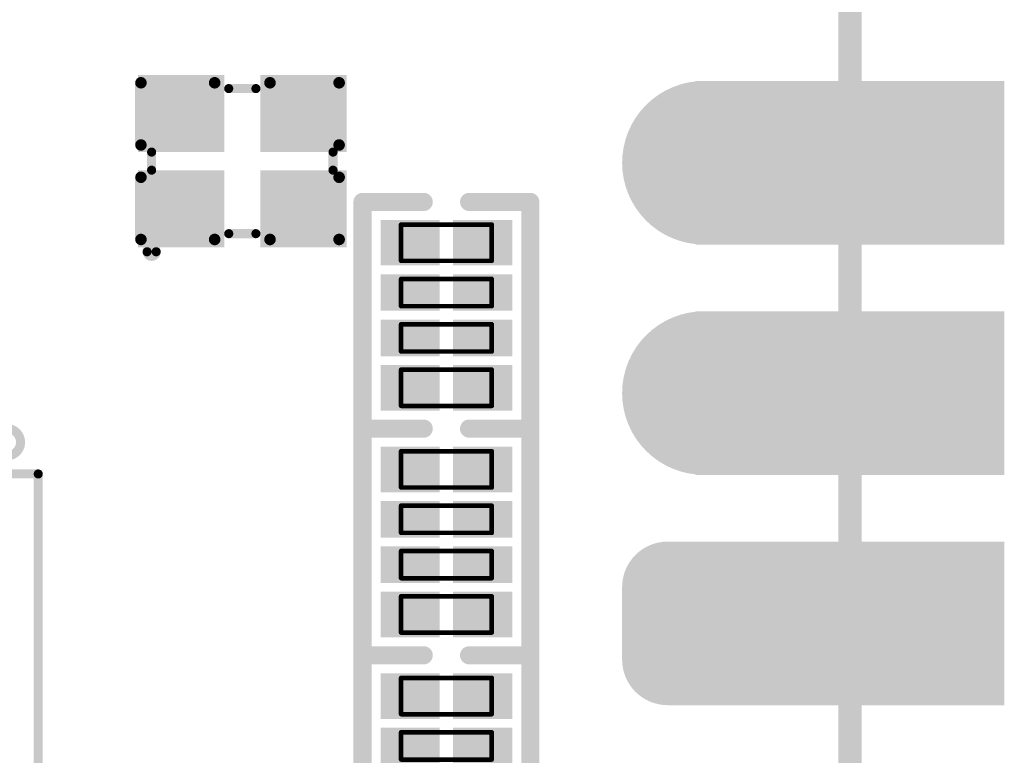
# Model space of a CAD drawing. Header units: millimetres. Extents: x 147.2 to 171.6, y 52.1 to 124.3.
# Tile 5 of 9: x 160.7 to 171.6, y 90.9 to 99. Entities that reach past the tile are written whole.
import ezdxf

# ---------------------------------------------------------------- set-up
doc = ezdxf.new("R2010")
doc.units = ezdxf.units.MM
for name, color, linetype in [('BottomLayer', 5, 'Continuous'), ('BottomOverlay', 54, 'Continuous'), ('BottomPaste', 16, 'Continuous'), ('BottomSolder', 6, 'Continuous'), ('KeepOutLayer', 6, 'Continuous'), ('Mechanical1', 6, 'Continuous'), ('Mechanical11', 56, 'Continuous'), ('Mechanical13', 56, 'Continuous'), ('MidLayer1', 16, 'Continuous'), ('MidLayer2', 76, 'Continuous'), ('MidLayer3', 90, 'Continuous'), ('MidLayer4', 156, 'Continuous'), ('MultiLayer', 9, 'Continuous'), ('PadHoleLayer', 156, 'Continuous'), ('TopLayer', 1, 'Continuous'), ('TopSolder', 216, 'Continuous')]:
    doc.layers.add(name, color=color, linetype=linetype)

# ---------------------------------------------------------------- blocks, each defined once
blk = doc.blocks.new('P_________1')
at = {"layer": 'BottomLayer'}
for points, const_width in [([(-9.49, 6.75, 1), (-9.09, 6.75, 1)], 0.4), ([(-8.69, 6.75, 1), (-8.29, 6.75, 1)], 0.4), ([(-9.49, 5.95, 1), (-9.09, 5.95, 1)], 0.4), ([(-8.69, 5.95, 1), (-8.29, 5.95, 1)], 0.4), ([(-9.29, 3.81, 1), (-8.49, 3.81, 1)], 0.8), ([(-9.29, 1.27, 1), (-8.49, 1.27, 1)], 0.8)]:
    blk.add_lwpolyline(points, format="xyb", close=True, dxfattribs=dict(at, const_width=const_width))
for points in [[(-12.1, 5.55), (-8.9, 5.55), (-12.1, 7.15), (-8.9, 7.15)], [(-8.49, 5.55), (-8.49, 7.15), (-9.29, 5.55), (-9.29, 7.15)], [(-8.09, 5.95), (-8.09, 6.75), (-9.69, 5.95), (-9.69, 6.75)], [(-12.1, 3.01), (-8.9, 3.01), (-12.1, 4.61), (-8.9, 4.61)], [(-12.1, 0.47), (-8.9, 0.47), (-12.1, 2.07), (-8.9, 2.07)]]:
    blk.add_solid(points, dxfattribs=at)
at = {"layer": 'BottomSolder'}
for points, const_width in [([(-9.541, 6.75, 1), (-9.039, 6.75, 1)], 0.502), ([(-8.741, 6.75, 1), (-8.239, 6.75, 1)], 0.502), ([(-9.541, 5.95, 1), (-9.039, 5.95, 1)], 0.502), ([(-8.741, 5.95, 1), (-8.239, 5.95, 1)], 0.502), ([(-9.341, 3.81, 1), (-8.439, 3.81, 1)], 0.902), ([(-9.341, 1.27, 1), (-8.439, 1.27, 1)], 0.902)]:
    blk.add_lwpolyline(points, format="xyb", close=True, dxfattribs=dict(at, const_width=const_width))
for points in [[(-12.202, 5.448), (-8.798, 5.448), (-12.202, 7.252), (-8.798, 7.252)], [(-8.49, 5.448), (-8.49, 7.252), (-9.29, 5.448), (-9.29, 7.252)], [(-7.988, 5.95), (-7.988, 6.75), (-9.792, 5.95), (-9.792, 6.75)], [(-12.202, 2.908), (-8.798, 2.908), (-12.202, 4.712), (-8.798, 4.712)], [(-12.202, 0.368), (-8.798, 0.368), (-12.202, 2.172), (-8.798, 2.172)]]:
    blk.add_solid(points, dxfattribs=at)
at = {"layer": 'Mechanical1', "const_width": 0.254}
blk.add_lwpolyline([(-10.5, 24.39), (-10.5, -24.5)], dxfattribs=at)
at = {"layer": 'MidLayer1'}
for points, const_width in [([(-9.49, 6.75, 1), (-9.09, 6.75, 1)], 0.4), ([(-8.69, 6.75, 1), (-8.29, 6.75, 1)], 0.4), ([(-9.49, 5.95, 1), (-9.09, 5.95, 1)], 0.4), ([(-8.69, 5.95, 1), (-8.29, 5.95, 1)], 0.4), ([(-9.29, 3.81, 1), (-8.49, 3.81, 1)], 0.8), ([(-9.29, 1.27, 1), (-8.49, 1.27, 1)], 0.8)]:
    blk.add_lwpolyline(points, format="xyb", close=True, dxfattribs=dict(at, const_width=const_width))
for points in [[(-12.1, 5.55), (-8.9, 5.55), (-12.1, 7.15), (-8.9, 7.15)], [(-8.49, 5.55), (-8.49, 7.15), (-9.29, 5.55), (-9.29, 7.15)], [(-8.09, 5.95), (-8.09, 6.75), (-9.69, 5.95), (-9.69, 6.75)], [(-12.1, 3.01), (-8.9, 3.01), (-12.1, 4.61), (-8.9, 4.61)], [(-12.1, 0.47), (-8.9, 0.47), (-12.1, 2.07), (-8.9, 2.07)]]:
    blk.add_solid(points, dxfattribs=at)
at = {"layer": 'MidLayer2'}
for points, const_width in [([(-9.49, 6.75, 1), (-9.09, 6.75, 1)], 0.4), ([(-8.69, 6.75, 1), (-8.29, 6.75, 1)], 0.4), ([(-9.49, 5.95, 1), (-9.09, 5.95, 1)], 0.4), ([(-8.69, 5.95, 1), (-8.29, 5.95, 1)], 0.4), ([(-9.29, 3.81, 1), (-8.49, 3.81, 1)], 0.8), ([(-9.29, 1.27, 1), (-8.49, 1.27, 1)], 0.8)]:
    blk.add_lwpolyline(points, format="xyb", close=True, dxfattribs=dict(at, const_width=const_width))
for points in [[(-12.1, 5.55), (-8.9, 5.55), (-12.1, 7.15), (-8.9, 7.15)], [(-8.49, 5.55), (-8.49, 7.15), (-9.29, 5.55), (-9.29, 7.15)], [(-8.09, 5.95), (-8.09, 6.75), (-9.69, 5.95), (-9.69, 6.75)], [(-12.1, 3.01), (-8.9, 3.01), (-12.1, 4.61), (-8.9, 4.61)], [(-12.1, 0.47), (-8.9, 0.47), (-12.1, 2.07), (-8.9, 2.07)]]:
    blk.add_solid(points, dxfattribs=at)
at = {"layer": 'MidLayer3'}
for points, const_width in [([(-9.49, 6.75, 1), (-9.09, 6.75, 1)], 0.4), ([(-8.69, 6.75, 1), (-8.29, 6.75, 1)], 0.4), ([(-9.49, 5.95, 1), (-9.09, 5.95, 1)], 0.4), ([(-8.69, 5.95, 1), (-8.29, 5.95, 1)], 0.4), ([(-9.29, 3.81, 1), (-8.49, 3.81, 1)], 0.8), ([(-9.29, 1.27, 1), (-8.49, 1.27, 1)], 0.8)]:
    blk.add_lwpolyline(points, format="xyb", close=True, dxfattribs=dict(at, const_width=const_width))
for points in [[(-12.1, 5.55), (-8.9, 5.55), (-12.1, 7.15), (-8.9, 7.15)], [(-8.49, 5.55), (-8.49, 7.15), (-9.29, 5.55), (-9.29, 7.15)], [(-8.09, 5.95), (-8.09, 6.75), (-9.69, 5.95), (-9.69, 6.75)], [(-12.1, 3.01), (-8.9, 3.01), (-12.1, 4.61), (-8.9, 4.61)], [(-12.1, 0.47), (-8.9, 0.47), (-12.1, 2.07), (-8.9, 2.07)]]:
    blk.add_solid(points, dxfattribs=at)
at = {"layer": 'MidLayer4'}
for points, const_width in [([(-9.49, 6.75, 1), (-9.09, 6.75, 1)], 0.4), ([(-8.69, 6.75, 1), (-8.29, 6.75, 1)], 0.4), ([(-9.49, 5.95, 1), (-9.09, 5.95, 1)], 0.4), ([(-8.69, 5.95, 1), (-8.29, 5.95, 1)], 0.4), ([(-9.29, 3.81, 1), (-8.49, 3.81, 1)], 0.8), ([(-9.29, 1.27, 1), (-8.49, 1.27, 1)], 0.8)]:
    blk.add_lwpolyline(points, format="xyb", close=True, dxfattribs=dict(at, const_width=const_width))
for points in [[(-12.1, 5.55), (-8.9, 5.55), (-12.1, 7.15), (-8.9, 7.15)], [(-8.49, 5.55), (-8.49, 7.15), (-9.29, 5.55), (-9.29, 7.15)], [(-8.09, 5.95), (-8.09, 6.75), (-9.69, 5.95), (-9.69, 6.75)], [(-12.1, 3.01), (-8.9, 3.01), (-12.1, 4.61), (-8.9, 4.61)], [(-12.1, 0.47), (-8.9, 0.47), (-12.1, 2.07), (-8.9, 2.07)]]:
    blk.add_solid(points, dxfattribs=at)
at = {"layer": 'MultiLayer'}
for points, const_width in [([(-9.49, 6.75, 1), (-9.09, 6.75, 1)], 0.4), ([(-8.69, 6.75, 1), (-8.29, 6.75, 1)], 0.4), ([(-9.49, 5.95, 1), (-9.09, 5.95, 1)], 0.4), ([(-8.69, 5.95, 1), (-8.29, 5.95, 1)], 0.4), ([(-9.29, 3.81, 1), (-8.49, 3.81, 1)], 0.8), ([(-9.29, 1.27, 1), (-8.49, 1.27, 1)], 0.8)]:
    blk.add_lwpolyline(points, format="xyb", close=True, dxfattribs=dict(at, const_width=const_width))
for points in [[(-12.1, 5.55), (-8.9, 5.55), (-12.1, 7.15), (-8.9, 7.15)], [(-8.49, 5.55), (-8.49, 7.15), (-9.29, 5.55), (-9.29, 7.15)], [(-8.09, 5.95), (-8.09, 6.75), (-9.69, 5.95), (-9.69, 6.75)], [(-12.1, 3.01), (-8.9, 3.01), (-12.1, 4.61), (-8.9, 4.61)], [(-12.1, 0.47), (-8.9, 0.47), (-12.1, 2.07), (-8.9, 2.07)]]:
    blk.add_solid(points, dxfattribs=at)
at = {"layer": 'PadHoleLayer', "const_width": 0.5}
for points in [[(-10.75, 6.35, 1), (-10.25, 6.35, 1)], [(-9.14, 6.35, 1), (-8.64, 6.35, 1)], [(-10.75, 3.81, 1), (-10.25, 3.81, 1)], [(-9.14, 3.81, 1), (-8.64, 3.81, 1)], [(-10.75, 1.27, 1), (-10.25, 1.27, 1)], [(-9.14, 1.27, 1), (-8.64, 1.27, 1)]]:
    blk.add_lwpolyline(points, format="xyb", close=True, dxfattribs=at)
at = {"layer": 'TopLayer'}
for points, const_width in [([(-9.49, 6.75, 1), (-9.09, 6.75, 1)], 0.4), ([(-8.69, 6.75, 1), (-8.29, 6.75, 1)], 0.4), ([(-9.49, 5.95, 1), (-9.09, 5.95, 1)], 0.4), ([(-8.69, 5.95, 1), (-8.29, 5.95, 1)], 0.4), ([(-9.29, 3.81, 1), (-8.49, 3.81, 1)], 0.8), ([(-9.29, 1.27, 1), (-8.49, 1.27, 1)], 0.8)]:
    blk.add_lwpolyline(points, format="xyb", close=True, dxfattribs=dict(at, const_width=const_width))
for points in [[(-12.1, 5.55), (-8.9, 5.55), (-12.1, 7.15), (-8.9, 7.15)], [(-8.49, 5.55), (-8.49, 7.15), (-9.29, 5.55), (-9.29, 7.15)], [(-8.09, 5.95), (-8.09, 6.75), (-9.69, 5.95), (-9.69, 6.75)], [(-12.1, 3.01), (-8.9, 3.01), (-12.1, 4.61), (-8.9, 4.61)], [(-12.1, 0.47), (-8.9, 0.47), (-12.1, 2.07), (-8.9, 2.07)]]:
    blk.add_solid(points, dxfattribs=at)
at = {"layer": 'TopSolder'}
for points, const_width in [([(-9.541, 6.75, 1), (-9.039, 6.75, 1)], 0.502), ([(-8.741, 6.75, 1), (-8.239, 6.75, 1)], 0.502), ([(-9.541, 5.95, 1), (-9.039, 5.95, 1)], 0.502), ([(-8.741, 5.95, 1), (-8.239, 5.95, 1)], 0.502), ([(-9.341, 3.81, 1), (-8.439, 3.81, 1)], 0.902), ([(-9.341, 1.27, 1), (-8.439, 1.27, 1)], 0.902)]:
    blk.add_lwpolyline(points, format="xyb", close=True, dxfattribs=dict(at, const_width=const_width))
for points in [[(-12.202, 5.448), (-8.798, 5.448), (-12.202, 7.252), (-8.798, 7.252)], [(-8.49, 5.448), (-8.49, 7.252), (-9.29, 5.448), (-9.29, 7.252)], [(-7.988, 5.95), (-7.988, 6.75), (-9.792, 5.95), (-9.792, 6.75)], [(-12.202, 2.908), (-8.798, 2.908), (-12.202, 4.712), (-8.798, 4.712)], [(-12.202, 0.368), (-8.798, 0.368), (-12.202, 2.172), (-8.798, 2.172)]]:
    blk.add_solid(points, dxfattribs=at)
blk = doc.blocks.new('WSON8_8R00X6R00X0R80_T_B_36')
at = {"layer": 'BottomLayer'}
for points in [[(-4.6, 1.505), (-3, 1.505), (-4.6, 2.305), (-3, 2.305)], [(3, 1.505), (4.6, 1.505), (3, 2.305), (4.6, 2.305)], [(-2.1, -1.7), (2.1, -1.7), (-2.1, 1.7), (2.1, 1.7)], [(-4.6, 0.235), (-3, 0.235), (-4.6, 1.035), (-3, 1.035)], [(3, 0.235), (4.6, 0.235), (3, 1.035), (4.6, 1.035)], [(-4.6, -1.035), (-3, -1.035), (-4.6, -0.235), (-3, -0.235)], [(3, -1.035), (4.6, -1.035), (3, -0.235), (4.6, -0.235)], [(-4.6, -2.305), (-3, -2.305), (-4.6, -1.505), (-3, -1.505)], [(3, -2.305), (4.6, -2.305), (3, -1.505), (4.6, -1.505)]]:
    blk.add_solid(points, dxfattribs=at)
at = {"layer": 'BottomOverlay', "const_width": 0.1}
for points in [[(-4, 2.489), (-4, 3)], [(4.001, 3), (-4, 3)], [(4.001, 2.388), (4.001, 3)], [(-4, -3), (-4, -2.464)], [(4.001, -3), (4.001, -2.438)], [(4.001, -3), (-4, -3)]]:
    blk.add_lwpolyline(points, dxfattribs=at)
at = {"layer": 'BottomOverlay'}
for points, const_width in [([(-4.025, 3, 1), (-3.975, 3, 1)], 0.05), ([(-4.025, 3, 1), (-3.975, 3, 1)], 0.05), ([(3.976, 3, 1), (4.026, 3, 1)], 0.05), ([(3.976, 3, 1), (4.026, 3, 1)], 0.05), ([(-4.2, 2.655, 1), (-4.5, 2.655, 1)], 0.1), ([(-4.525, 2.655, 1), (-4.475, 2.655, 1)], 0.05), ([(-4.225, 2.655, 1), (-4.175, 2.655, 1)], 0.05), ([(-4.025, 2.489, 1), (-3.975, 2.489, 1)], 0.05), ([(3.976, 2.388, 1), (4.026, 2.388, 1)], 0.05), ([(-4.025, -2.464, 1), (-3.975, -2.464, 1)], 0.05), ([(3.976, -2.438, 1), (4.026, -2.438, 1)], 0.05), ([(-4.025, -3, 1), (-3.975, -3, 1)], 0.05), ([(-4.025, -3, 1), (-3.975, -3, 1)], 0.05), ([(3.976, -3, 1), (4.026, -3, 1)], 0.05), ([(3.976, -3, 1), (4.026, -3, 1)], 0.05)]:
    blk.add_lwpolyline(points, format="xyb", close=True, dxfattribs=dict(at, const_width=const_width))
at = {"layer": 'BottomPaste'}
for points in [[(-4.6, 1.505), (-3, 1.505), (-4.6, 2.305), (-3, 2.305)], [(3, 1.505), (4.6, 1.505), (3, 2.305), (4.6, 2.305)], [(-2.1, -1.7), (2.1, -1.7), (-2.1, 1.7), (2.1, 1.7)], [(-4.6, 0.235), (-3, 0.235), (-4.6, 1.035), (-3, 1.035)], [(3, 0.235), (4.6, 0.235), (3, 1.035), (4.6, 1.035)], [(-4.6, -1.035), (-3, -1.035), (-4.6, -0.235), (-3, -0.235)], [(3, -1.035), (4.6, -1.035), (3, -0.235), (4.6, -0.235)], [(-4.6, -2.305), (-3, -2.305), (-4.6, -1.505), (-3, -1.505)], [(3, -2.305), (4.6, -2.305), (3, -1.505), (4.6, -1.505)]]:
    blk.add_solid(points, dxfattribs=at)
at = {"layer": 'BottomSolder'}
for points in [[(-4.649, 1.455), (-2.95, 1.455), (-4.649, 2.355), (-2.95, 2.355)], [(2.95, 1.455), (4.649, 1.455), (2.95, 2.355), (4.649, 2.355)], [(-2.15, -1.75), (2.15, -1.75), (-2.15, 1.75), (2.15, 1.75)], [(-4.649, 0.185), (-2.95, 0.185), (-4.649, 1.085), (-2.95, 1.085)], [(2.95, 0.185), (4.649, 0.185), (2.95, 1.085), (4.649, 1.085)], [(-4.649, -1.085), (-2.95, -1.085), (-4.649, -0.185), (-2.95, -0.185)], [(2.95, -1.085), (4.649, -1.085), (2.95, -0.185), (4.649, -0.185)], [(-4.649, -2.355), (-2.95, -2.355), (-4.649, -1.455), (-2.95, -1.455)], [(2.95, -2.355), (4.649, -2.355), (2.95, -1.455), (4.649, -1.455)]]:
    blk.add_solid(points, dxfattribs=at)
blk = doc.blocks.new('SMD2016_4P_B_40')
at = {"layer": 'BottomLayer'}
for points in [[(-0.25, 0.9), (-1.1, 0.9), (-0.25, 0.15), (-1.1, 0.15)], [(1.1, 0.9), (0.25, 0.9), (1.1, 0.15), (0.25, 0.15)], [(-0.25, -0.15), (-1.1, -0.15), (-0.25, -0.9), (-1.1, -0.9)], [(1.1, -0.15), (0.25, -0.15), (1.1, -0.9), (0.25, -0.9)]]:
    blk.add_solid(points, dxfattribs=at)
at = {"layer": 'BottomOverlay'}
for points, const_width in [([(1.05, 1, 1), (0.95, 1, 1)], 0.1), ([(0.925, 1, 1), (0.975, 1, 1)], 0.05), ([(1.025, 1, 1), (1.075, 1, 1)], 0.05), ([(-0.175, 0.8, 1), (-0.125, 0.8, 1)], 0.05), ([(0.125, 0.8, 1), (0.175, 0.8, 1)], 0.05), ([(-1.025, 0.1, 1), (-0.975, 0.1, 1)], 0.05), ([(0.975, 0.1, 1), (1.025, 0.1, 1)], 0.05), ([(-1.025, -0.1, 1), (-0.975, -0.1, 1)], 0.05), ([(0.975, -0.1, 1), (1.025, -0.1, 1)], 0.05), ([(-0.175, -0.8, 1), (-0.125, -0.8, 1)], 0.05), ([(0.125, -0.8, 1), (0.175, -0.8, 1)], 0.05)]:
    blk.add_lwpolyline(points, format="xyb", close=True, dxfattribs=dict(at, const_width=const_width))
at = {"layer": 'BottomOverlay', "const_width": 0.1}
for points in [[(0.15, 0.8), (-0.15, 0.8)], [(-1, 0.1), (-1, -0.1)], [(1, 0.1), (1, -0.1)], [(0.15, -0.8), (-0.15, -0.8)]]:
    blk.add_lwpolyline(points, dxfattribs=at)
at = {"layer": 'BottomPaste'}
for points in [[(-0.25, 0.9), (-1.1, 0.9), (-0.25, 0.15), (-1.1, 0.15)], [(1.1, 0.9), (0.25, 0.9), (1.1, 0.15), (0.25, 0.15)], [(-0.25, -0.15), (-1.1, -0.15), (-0.25, -0.9), (-1.1, -0.9)], [(1.1, -0.15), (0.25, -0.15), (1.1, -0.9), (0.25, -0.9)]]:
    blk.add_solid(points, dxfattribs=at)
at = {"layer": 'BottomSolder'}
for points in [[(-0.2, 0.95), (-1.15, 0.95), (-0.2, 0.1), (-1.15, 0.1)], [(1.15, 0.95), (0.2, 0.95), (1.15, 0.1), (0.2, 0.1)], [(-0.2, -0.1), (-1.15, -0.1), (-0.2, -0.95), (-1.15, -0.95)], [(1.15, -0.1), (0.2, -0.1), (1.15, -0.95), (0.2, -0.95)]]:
    blk.add_solid(points, dxfattribs=at)
at = {"layer": 'Mechanical11', "const_width": 0.127}
for points in [[(-0.305, 0.864), (-1.067, 0.864)], [(-1.067, 0.864), (-1.067, 0.178)], [(1.118, 0.864), (0.305, 0.864)], [(1.118, 0.864), (1.118, 0.178)], [(-1.067, -0.178), (-1.067, -0.864)], [(1.118, -0.178), (1.118, -0.864)], [(-0.305, -0.864), (-1.067, -0.864)], [(1.118, -0.864), (0.305, -0.864)]]:
    blk.add_lwpolyline(points, dxfattribs=at)
at = {"layer": 'Mechanical11', "const_width": 0.0635}
for points in [[(-1.099, 0.864, 1), (-1.035, 0.864, 1)], [(-1.099, 0.864, 1), (-1.035, 0.864, 1)], [(-0.337, 0.864, 1), (-0.273, 0.864, 1)], [(0.273, 0.864, 1), (0.337, 0.864, 1)], [(1.086, 0.864, 1), (1.149, 0.864, 1)], [(1.086, 0.864, 1), (1.149, 0.864, 1)], [(-1.099, 0.178, 1), (-1.035, 0.178, 1)], [(1.086, 0.178, 1), (1.149, 0.178, 1)], [(-1.099, -0.178, 1), (-1.035, -0.178, 1)], [(1.086, -0.178, 1), (1.149, -0.178, 1)], [(-1.099, -0.864, 1), (-1.035, -0.864, 1)], [(-1.099, -0.864, 1), (-1.035, -0.864, 1)], [(-0.337, -0.864, 1), (-0.273, -0.864, 1)], [(0.273, -0.864, 1), (0.337, -0.864, 1)], [(1.086, -0.864, 1), (1.149, -0.864, 1)], [(1.086, -0.864, 1), (1.149, -0.864, 1)]]:
    blk.add_lwpolyline(points, format="xyb", close=True, dxfattribs=at)
blk = doc.blocks.new('0402_R_4_B_42')
at = {"layer": 'BottomLayer'}
for points in [[(-0.6, 0.125), (-0.6, 0.675), (-1, 0.125), (-1, 0.675)], [(-0.1, 0.125), (-0.1, 0.675), (-0.4, 0.125), (-0.4, 0.675)], [(0.4, 0.125), (0.4, 0.675), (0.1, 0.125), (0.1, 0.675)], [(1, 0.125), (1, 0.675), (0.6, 0.125), (0.6, 0.675)], [(-0.6, -0.675), (-0.6, -0.125), (-1, -0.675), (-1, -0.125)], [(-0.1, -0.675), (-0.1, -0.125), (-0.4, -0.675), (-0.4, -0.125)], [(0.4, -0.675), (0.4, -0.125), (0.1, -0.675), (0.1, -0.125)], [(1, -0.675), (1, -0.125), (0.6, -0.675), (0.6, -0.125)]]:
    blk.add_solid(points, dxfattribs=at)
at = {"layer": 'BottomOverlay', "const_width": 0.2}
for points in [[(1.25, 0.925), (-1.25, 0.925)], [(-1.25, 0.25), (-1.25, 0.925)], [(1.25, 0.25), (1.25, 0.925)], [(-1.25, -0.925), (-1.25, -0.25)], [(1.25, -0.925), (1.25, -0.25)], [(1.25, -0.925), (-1.25, -0.925)]]:
    blk.add_lwpolyline(points, dxfattribs=at)
at = {"layer": 'BottomOverlay', "const_width": 0.1}
for points in [[(-1.3, 0.925, 1), (-1.2, 0.925, 1)], [(-1.3, 0.925, 1), (-1.2, 0.925, 1)], [(1.2, 0.925, 1), (1.3, 0.925, 1)], [(1.2, 0.925, 1), (1.3, 0.925, 1)], [(-1.3, 0.25, 1), (-1.2, 0.25, 1)], [(1.2, 0.25, 1), (1.3, 0.25, 1)], [(-1.3, -0.25, 1), (-1.2, -0.25, 1)], [(1.2, -0.25, 1), (1.3, -0.25, 1)], [(-1.3, -0.925, 1), (-1.2, -0.925, 1)], [(-1.3, -0.925, 1), (-1.2, -0.925, 1)], [(1.2, -0.925, 1), (1.3, -0.925, 1)], [(1.2, -0.925, 1), (1.3, -0.925, 1)]]:
    blk.add_lwpolyline(points, format="xyb", close=True, dxfattribs=at)
at = {"layer": 'BottomPaste'}
for points in [[(-0.6, 0.125), (-0.6, 0.675), (-1, 0.125), (-1, 0.675)], [(-0.1, 0.125), (-0.1, 0.675), (-0.4, 0.125), (-0.4, 0.675)], [(0.4, 0.125), (0.4, 0.675), (0.1, 0.125), (0.1, 0.675)], [(1, 0.125), (1, 0.675), (0.6, 0.125), (0.6, 0.675)], [(-0.6, -0.675), (-0.6, -0.125), (-1, -0.675), (-1, -0.125)], [(-0.1, -0.675), (-0.1, -0.125), (-0.4, -0.675), (-0.4, -0.125)], [(0.4, -0.675), (0.4, -0.125), (0.1, -0.675), (0.1, -0.125)], [(1, -0.675), (1, -0.125), (0.6, -0.675), (0.6, -0.125)]]:
    blk.add_solid(points, dxfattribs=at)
at = {"layer": 'BottomSolder'}
for points in [[(-0.549, 0.074), (-0.549, 0.726), (-1.051, 0.074), (-1.051, 0.726)], [(-0.049, 0.074), (-0.049, 0.726), (-0.451, 0.074), (-0.451, 0.726)], [(0.451, 0.074), (0.451, 0.726), (0.049, 0.074), (0.049, 0.726)], [(1.051, 0.074), (1.051, 0.726), (0.549, 0.074), (0.549, 0.726)], [(-0.549, -0.726), (-0.549, -0.074), (-1.051, -0.726), (-1.051, -0.074)], [(-0.049, -0.726), (-0.049, -0.074), (-0.451, -0.726), (-0.451, -0.074)], [(0.451, -0.726), (0.451, -0.074), (0.049, -0.726), (0.049, -0.074)], [(1.051, -0.726), (1.051, -0.074), (0.549, -0.726), (0.549, -0.074)]]:
    blk.add_solid(points, dxfattribs=at)
at = {"layer": 'Mechanical13', "const_width": 0.05}
for points in [[(-0.6, 0.5), (-1, 0.5)], [(-1, -0.5), (-1, 0.5)], [(-0.6, -0.5), (-0.6, 0.5)], [(-0.4, -0.5), (-0.4, 0.5)], [(-0.1, 0.5), (-0.4, 0.5)], [(-0.1, -0.5), (-0.1, 0.5)], [(0.1, -0.5), (0.1, 0.5)], [(0.4, 0.5), (0.1, 0.5)], [(0.4, -0.5), (0.4, 0.5)], [(0.6, -0.5), (0.6, 0.5)], [(1, 0.5), (0.6, 0.5)], [(1, -0.5), (1, 0.5)], [(-0.6, -0.5), (-1, -0.5)], [(-0.6, -0.5), (-1, -0.5)], [(-0.1, -0.5), (-0.4, -0.5)], [(0.4, -0.5), (0.1, -0.5)], [(1, -0.5), (0.6, -0.5)]]:
    blk.add_lwpolyline(points, dxfattribs=at)
at = {"layer": 'Mechanical13', "const_width": 0.025}
for points in [[(-1.012, 0.5, 1), (-0.987, 0.5, 1)], [(-1.012, 0.5, 1), (-0.987, 0.5, 1)], [(-0.612, 0.5, 1), (-0.587, 0.5, 1)], [(-0.612, 0.5, 1), (-0.587, 0.5, 1)], [(-0.412, 0.5, 1), (-0.387, 0.5, 1)], [(-0.412, 0.5, 1), (-0.387, 0.5, 1)], [(-0.112, 0.5, 1), (-0.087, 0.5, 1)], [(-0.112, 0.5, 1), (-0.087, 0.5, 1)], [(0.088, 0.5, 1), (0.113, 0.5, 1)], [(0.088, 0.5, 1), (0.113, 0.5, 1)], [(0.388, 0.5, 1), (0.413, 0.5, 1)], [(0.388, 0.5, 1), (0.413, 0.5, 1)], [(0.588, 0.5, 1), (0.613, 0.5, 1)], [(0.588, 0.5, 1), (0.613, 0.5, 1)], [(0.988, 0.5, 1), (1.013, 0.5, 1)], [(0.988, 0.5, 1), (1.013, 0.5, 1)], [(-1.012, -0.5, 1), (-0.987, -0.5, 1)], [(-1.012, -0.5, 1), (-0.987, -0.5, 1)], [(-1.012, -0.5, 1), (-0.987, -0.5, 1)], [(-0.612, -0.5, 1), (-0.587, -0.5, 1)], [(-0.612, -0.5, 1), (-0.587, -0.5, 1)], [(-0.612, -0.5, 1), (-0.587, -0.5, 1)], [(-0.412, -0.5, 1), (-0.387, -0.5, 1)], [(-0.412, -0.5, 1), (-0.387, -0.5, 1)], [(-0.112, -0.5, 1), (-0.087, -0.5, 1)], [(-0.112, -0.5, 1), (-0.087, -0.5, 1)], [(0.088, -0.5, 1), (0.113, -0.5, 1)], [(0.088, -0.5, 1), (0.113, -0.5, 1)], [(0.388, -0.5, 1), (0.413, -0.5, 1)], [(0.388, -0.5, 1), (0.413, -0.5, 1)], [(0.588, -0.5, 1), (0.613, -0.5, 1)], [(0.588, -0.5, 1), (0.613, -0.5, 1)], [(0.988, -0.5, 1), (1.013, -0.5, 1)], [(0.988, -0.5, 1), (1.013, -0.5, 1)]]:
    blk.add_lwpolyline(points, format="xyb", close=True, dxfattribs=at)
blk = doc.blocks.new('0402_R_4_B_46')
at = {"layer": 'BottomLayer'}
for points in [[(-0.6, 0.125), (-0.6, 0.675), (-1, 0.125), (-1, 0.675)], [(-0.1, 0.125), (-0.1, 0.675), (-0.4, 0.125), (-0.4, 0.675)], [(0.4, 0.125), (0.4, 0.675), (0.1, 0.125), (0.1, 0.675)], [(1, 0.125), (1, 0.675), (0.6, 0.125), (0.6, 0.675)], [(-0.6, -0.675), (-0.6, -0.125), (-1, -0.675), (-1, -0.125)], [(-0.1, -0.675), (-0.1, -0.125), (-0.4, -0.675), (-0.4, -0.125)], [(0.4, -0.675), (0.4, -0.125), (0.1, -0.675), (0.1, -0.125)], [(1, -0.675), (1, -0.125), (0.6, -0.675), (0.6, -0.125)]]:
    blk.add_solid(points, dxfattribs=at)
at = {"layer": 'BottomOverlay', "const_width": 0.2}
for points in [[(1.25, 0.925), (-1.25, 0.925)], [(-1.25, 0.25), (-1.25, 0.925)], [(1.25, 0.25), (1.25, 0.925)], [(-1.25, -0.925), (-1.25, -0.25)], [(1.25, -0.925), (1.25, -0.25)], [(1.25, -0.925), (-1.25, -0.925)]]:
    blk.add_lwpolyline(points, dxfattribs=at)
at = {"layer": 'BottomOverlay', "const_width": 0.1}
for points in [[(-1.3, 0.925, 1), (-1.2, 0.925, 1)], [(-1.3, 0.925, 1), (-1.2, 0.925, 1)], [(1.2, 0.925, 1), (1.3, 0.925, 1)], [(1.2, 0.925, 1), (1.3, 0.925, 1)], [(-1.3, 0.25, 1), (-1.2, 0.25, 1)], [(1.2, 0.25, 1), (1.3, 0.25, 1)], [(-1.3, -0.25, 1), (-1.2, -0.25, 1)], [(1.2, -0.25, 1), (1.3, -0.25, 1)], [(-1.3, -0.925, 1), (-1.2, -0.925, 1)], [(-1.3, -0.925, 1), (-1.2, -0.925, 1)], [(1.2, -0.925, 1), (1.3, -0.925, 1)], [(1.2, -0.925, 1), (1.3, -0.925, 1)]]:
    blk.add_lwpolyline(points, format="xyb", close=True, dxfattribs=at)
at = {"layer": 'BottomPaste'}
for points in [[(-0.6, 0.125), (-0.6, 0.675), (-1, 0.125), (-1, 0.675)], [(-0.1, 0.125), (-0.1, 0.675), (-0.4, 0.125), (-0.4, 0.675)], [(0.4, 0.125), (0.4, 0.675), (0.1, 0.125), (0.1, 0.675)], [(1, 0.125), (1, 0.675), (0.6, 0.125), (0.6, 0.675)], [(-0.6, -0.675), (-0.6, -0.125), (-1, -0.675), (-1, -0.125)], [(-0.1, -0.675), (-0.1, -0.125), (-0.4, -0.675), (-0.4, -0.125)], [(0.4, -0.675), (0.4, -0.125), (0.1, -0.675), (0.1, -0.125)], [(1, -0.675), (1, -0.125), (0.6, -0.675), (0.6, -0.125)]]:
    blk.add_solid(points, dxfattribs=at)
at = {"layer": 'BottomSolder'}
for points in [[(-0.549, 0.074), (-0.549, 0.726), (-1.051, 0.074), (-1.051, 0.726)], [(-0.049, 0.074), (-0.049, 0.726), (-0.451, 0.074), (-0.451, 0.726)], [(0.451, 0.074), (0.451, 0.726), (0.049, 0.074), (0.049, 0.726)], [(1.051, 0.074), (1.051, 0.726), (0.549, 0.074), (0.549, 0.726)], [(-0.549, -0.726), (-0.549, -0.074), (-1.051, -0.726), (-1.051, -0.074)], [(-0.049, -0.726), (-0.049, -0.074), (-0.451, -0.726), (-0.451, -0.074)], [(0.451, -0.726), (0.451, -0.074), (0.049, -0.726), (0.049, -0.074)], [(1.051, -0.726), (1.051, -0.074), (0.549, -0.726), (0.549, -0.074)]]:
    blk.add_solid(points, dxfattribs=at)
at = {"layer": 'Mechanical13', "const_width": 0.05}
for points in [[(-0.6, 0.5), (-1, 0.5)], [(-1, -0.5), (-1, 0.5)], [(-0.6, -0.5), (-0.6, 0.5)], [(-0.4, -0.5), (-0.4, 0.5)], [(-0.1, 0.5), (-0.4, 0.5)], [(-0.1, -0.5), (-0.1, 0.5)], [(0.1, -0.5), (0.1, 0.5)], [(0.4, 0.5), (0.1, 0.5)], [(0.4, -0.5), (0.4, 0.5)], [(0.6, -0.5), (0.6, 0.5)], [(1, 0.5), (0.6, 0.5)], [(1, -0.5), (1, 0.5)], [(-0.6, -0.5), (-1, -0.5)], [(-0.6, -0.5), (-1, -0.5)], [(-0.1, -0.5), (-0.4, -0.5)], [(0.4, -0.5), (0.1, -0.5)], [(1, -0.5), (0.6, -0.5)]]:
    blk.add_lwpolyline(points, dxfattribs=at)
at = {"layer": 'Mechanical13', "const_width": 0.025}
for points in [[(-1.012, 0.5, 1), (-0.987, 0.5, 1)], [(-1.012, 0.5, 1), (-0.987, 0.5, 1)], [(-0.612, 0.5, 1), (-0.587, 0.5, 1)], [(-0.612, 0.5, 1), (-0.587, 0.5, 1)], [(-0.412, 0.5, 1), (-0.387, 0.5, 1)], [(-0.412, 0.5, 1), (-0.387, 0.5, 1)], [(-0.112, 0.5, 1), (-0.087, 0.5, 1)], [(-0.112, 0.5, 1), (-0.087, 0.5, 1)], [(0.088, 0.5, 1), (0.113, 0.5, 1)], [(0.088, 0.5, 1), (0.113, 0.5, 1)], [(0.388, 0.5, 1), (0.413, 0.5, 1)], [(0.388, 0.5, 1), (0.413, 0.5, 1)], [(0.588, 0.5, 1), (0.613, 0.5, 1)], [(0.588, 0.5, 1), (0.613, 0.5, 1)], [(0.988, 0.5, 1), (1.013, 0.5, 1)], [(0.988, 0.5, 1), (1.013, 0.5, 1)], [(-1.012, -0.5, 1), (-0.987, -0.5, 1)], [(-1.012, -0.5, 1), (-0.987, -0.5, 1)], [(-1.012, -0.5, 1), (-0.987, -0.5, 1)], [(-0.612, -0.5, 1), (-0.587, -0.5, 1)], [(-0.612, -0.5, 1), (-0.587, -0.5, 1)], [(-0.612, -0.5, 1), (-0.587, -0.5, 1)], [(-0.412, -0.5, 1), (-0.387, -0.5, 1)], [(-0.412, -0.5, 1), (-0.387, -0.5, 1)], [(-0.112, -0.5, 1), (-0.087, -0.5, 1)], [(-0.112, -0.5, 1), (-0.087, -0.5, 1)], [(0.088, -0.5, 1), (0.113, -0.5, 1)], [(0.088, -0.5, 1), (0.113, -0.5, 1)], [(0.388, -0.5, 1), (0.413, -0.5, 1)], [(0.388, -0.5, 1), (0.413, -0.5, 1)], [(0.588, -0.5, 1), (0.613, -0.5, 1)], [(0.588, -0.5, 1), (0.613, -0.5, 1)], [(0.988, -0.5, 1), (1.013, -0.5, 1)], [(0.988, -0.5, 1), (1.013, -0.5, 1)]]:
    blk.add_lwpolyline(points, format="xyb", close=True, dxfattribs=at)
blk = doc.blocks.new('0402_R_4_B_47')
at = {"layer": 'BottomLayer'}
for points in [[(-0.6, 0.125), (-0.6, 0.675), (-1, 0.125), (-1, 0.675)], [(-0.1, 0.125), (-0.1, 0.675), (-0.4, 0.125), (-0.4, 0.675)], [(0.4, 0.125), (0.4, 0.675), (0.1, 0.125), (0.1, 0.675)], [(1, 0.125), (1, 0.675), (0.6, 0.125), (0.6, 0.675)], [(-0.6, -0.675), (-0.6, -0.125), (-1, -0.675), (-1, -0.125)], [(-0.1, -0.675), (-0.1, -0.125), (-0.4, -0.675), (-0.4, -0.125)], [(0.4, -0.675), (0.4, -0.125), (0.1, -0.675), (0.1, -0.125)], [(1, -0.675), (1, -0.125), (0.6, -0.675), (0.6, -0.125)]]:
    blk.add_solid(points, dxfattribs=at)
at = {"layer": 'BottomOverlay', "const_width": 0.2}
for points in [[(1.25, 0.925), (-1.25, 0.925)], [(-1.25, 0.25), (-1.25, 0.925)], [(1.25, 0.25), (1.25, 0.925)], [(-1.25, -0.925), (-1.25, -0.25)], [(1.25, -0.925), (1.25, -0.25)], [(1.25, -0.925), (-1.25, -0.925)]]:
    blk.add_lwpolyline(points, dxfattribs=at)
at = {"layer": 'BottomOverlay', "const_width": 0.1}
for points in [[(-1.3, 0.925, 1), (-1.2, 0.925, 1)], [(-1.3, 0.925, 1), (-1.2, 0.925, 1)], [(1.2, 0.925, 1), (1.3, 0.925, 1)], [(1.2, 0.925, 1), (1.3, 0.925, 1)], [(-1.3, 0.25, 1), (-1.2, 0.25, 1)], [(1.2, 0.25, 1), (1.3, 0.25, 1)], [(-1.3, -0.25, 1), (-1.2, -0.25, 1)], [(1.2, -0.25, 1), (1.3, -0.25, 1)], [(-1.3, -0.925, 1), (-1.2, -0.925, 1)], [(-1.3, -0.925, 1), (-1.2, -0.925, 1)], [(1.2, -0.925, 1), (1.3, -0.925, 1)], [(1.2, -0.925, 1), (1.3, -0.925, 1)]]:
    blk.add_lwpolyline(points, format="xyb", close=True, dxfattribs=at)
at = {"layer": 'BottomPaste'}
for points in [[(-0.6, 0.125), (-0.6, 0.675), (-1, 0.125), (-1, 0.675)], [(-0.1, 0.125), (-0.1, 0.675), (-0.4, 0.125), (-0.4, 0.675)], [(0.4, 0.125), (0.4, 0.675), (0.1, 0.125), (0.1, 0.675)], [(1, 0.125), (1, 0.675), (0.6, 0.125), (0.6, 0.675)], [(-0.6, -0.675), (-0.6, -0.125), (-1, -0.675), (-1, -0.125)], [(-0.1, -0.675), (-0.1, -0.125), (-0.4, -0.675), (-0.4, -0.125)], [(0.4, -0.675), (0.4, -0.125), (0.1, -0.675), (0.1, -0.125)], [(1, -0.675), (1, -0.125), (0.6, -0.675), (0.6, -0.125)]]:
    blk.add_solid(points, dxfattribs=at)
at = {"layer": 'BottomSolder'}
for points in [[(-0.549, 0.074), (-0.549, 0.726), (-1.051, 0.074), (-1.051, 0.726)], [(-0.049, 0.074), (-0.049, 0.726), (-0.451, 0.074), (-0.451, 0.726)], [(0.451, 0.074), (0.451, 0.726), (0.049, 0.074), (0.049, 0.726)], [(1.051, 0.074), (1.051, 0.726), (0.549, 0.074), (0.549, 0.726)], [(-0.549, -0.726), (-0.549, -0.074), (-1.051, -0.726), (-1.051, -0.074)], [(-0.049, -0.726), (-0.049, -0.074), (-0.451, -0.726), (-0.451, -0.074)], [(0.451, -0.726), (0.451, -0.074), (0.049, -0.726), (0.049, -0.074)], [(1.051, -0.726), (1.051, -0.074), (0.549, -0.726), (0.549, -0.074)]]:
    blk.add_solid(points, dxfattribs=at)
at = {"layer": 'Mechanical13', "const_width": 0.05}
for points in [[(-0.6, 0.5), (-1, 0.5)], [(-1, -0.5), (-1, 0.5)], [(-0.6, -0.5), (-0.6, 0.5)], [(-0.4, -0.5), (-0.4, 0.5)], [(-0.1, 0.5), (-0.4, 0.5)], [(-0.1, -0.5), (-0.1, 0.5)], [(0.1, -0.5), (0.1, 0.5)], [(0.4, 0.5), (0.1, 0.5)], [(0.4, -0.5), (0.4, 0.5)], [(0.6, -0.5), (0.6, 0.5)], [(1, 0.5), (0.6, 0.5)], [(1, -0.5), (1, 0.5)], [(-0.6, -0.5), (-1, -0.5)], [(-0.6, -0.5), (-1, -0.5)], [(-0.1, -0.5), (-0.4, -0.5)], [(0.4, -0.5), (0.1, -0.5)], [(1, -0.5), (0.6, -0.5)]]:
    blk.add_lwpolyline(points, dxfattribs=at)
at = {"layer": 'Mechanical13', "const_width": 0.025}
for points in [[(-1.012, 0.5, 1), (-0.987, 0.5, 1)], [(-1.012, 0.5, 1), (-0.987, 0.5, 1)], [(-0.612, 0.5, 1), (-0.587, 0.5, 1)], [(-0.612, 0.5, 1), (-0.587, 0.5, 1)], [(-0.412, 0.5, 1), (-0.387, 0.5, 1)], [(-0.412, 0.5, 1), (-0.387, 0.5, 1)], [(-0.112, 0.5, 1), (-0.087, 0.5, 1)], [(-0.112, 0.5, 1), (-0.087, 0.5, 1)], [(0.088, 0.5, 1), (0.113, 0.5, 1)], [(0.088, 0.5, 1), (0.113, 0.5, 1)], [(0.388, 0.5, 1), (0.413, 0.5, 1)], [(0.388, 0.5, 1), (0.413, 0.5, 1)], [(0.588, 0.5, 1), (0.613, 0.5, 1)], [(0.588, 0.5, 1), (0.613, 0.5, 1)], [(0.988, 0.5, 1), (1.013, 0.5, 1)], [(0.988, 0.5, 1), (1.013, 0.5, 1)], [(-1.012, -0.5, 1), (-0.987, -0.5, 1)], [(-1.012, -0.5, 1), (-0.987, -0.5, 1)], [(-1.012, -0.5, 1), (-0.987, -0.5, 1)], [(-0.612, -0.5, 1), (-0.587, -0.5, 1)], [(-0.612, -0.5, 1), (-0.587, -0.5, 1)], [(-0.612, -0.5, 1), (-0.587, -0.5, 1)], [(-0.412, -0.5, 1), (-0.387, -0.5, 1)], [(-0.412, -0.5, 1), (-0.387, -0.5, 1)], [(-0.112, -0.5, 1), (-0.087, -0.5, 1)], [(-0.112, -0.5, 1), (-0.087, -0.5, 1)], [(0.088, -0.5, 1), (0.113, -0.5, 1)], [(0.088, -0.5, 1), (0.113, -0.5, 1)], [(0.388, -0.5, 1), (0.413, -0.5, 1)], [(0.388, -0.5, 1), (0.413, -0.5, 1)], [(0.588, -0.5, 1), (0.613, -0.5, 1)], [(0.588, -0.5, 1), (0.613, -0.5, 1)], [(0.988, -0.5, 1), (1.013, -0.5, 1)], [(0.988, -0.5, 1), (1.013, -0.5, 1)]]:
    blk.add_lwpolyline(points, format="xyb", close=True, dxfattribs=at)

msp = doc.modelspace()

# ---------------------------------------------------------------- linework, layer by layer
at = {"layer": 'KeepOutLayer', "const_width": 0.254}
msp.add_lwpolyline([(169.885, 74.312), (169.885, 123.202)], dxfattribs=at)

# ---------------------------------------------------------------- block references
for name, p, rotation in [('P_________1', (159.384, 98.704), 180), ('SMD2016_4P_B_40', (163.185, 97.452), 180), ('0402_R_4_B_46', (165.435, 95.752), 90), ('WSON8_8R00X6R00X0R80_T_B_36', (157.935, 90.002), 270), ('0402_R_4_B_47', (165.435, 93.252), 90), ('0402_R_4_B_42', (165.435, 90.752), 90)]:
    msp.add_blockref(name, p, dxfattribs=dict(rotation=rotation))

doc.saveas('drawing.dxf')
